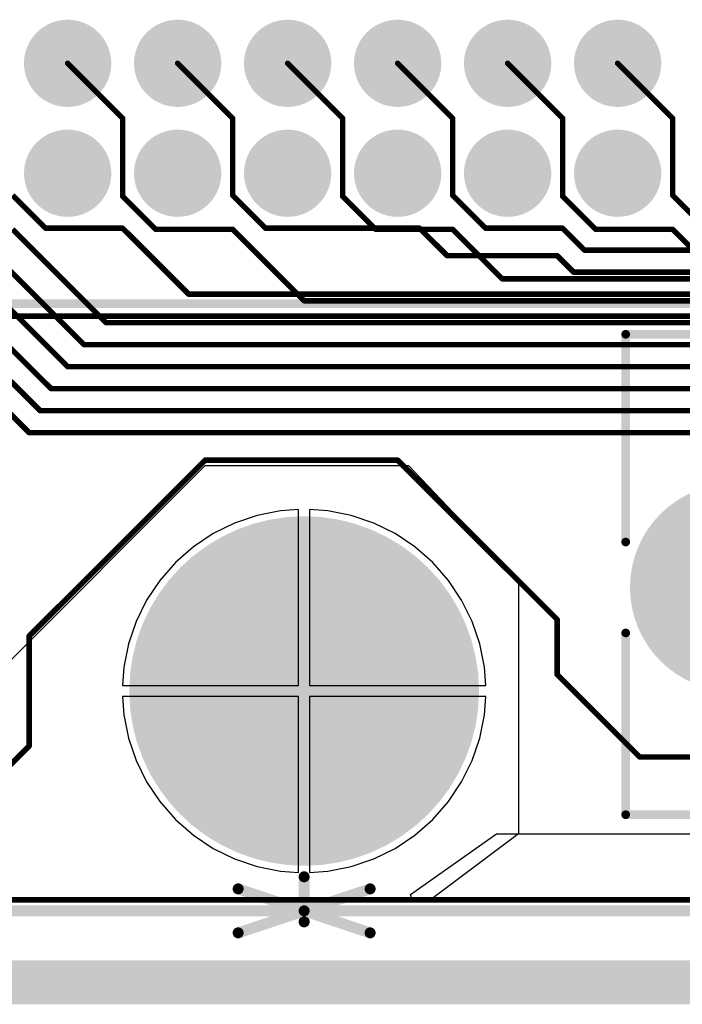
# Model space of a CAD drawing. Extents: x 0.11 to 7.09, y 0.98 to 2.62.
# Tile 6 of 15: x 2.88 to 3.48, y 0.98 to 1.88. Entities that reach past the tile are written whole.
import ezdxf

# ---------------------------------------------------------------- set-up
doc = ezdxf.new("R2010")
doc.units = 0
doc.layers.get('0').update_dxf_attribs({"linetype": 'CONTINUOUS'})
for name, color, linetype in [('BOTTOMLAYER', 5, 'CONTINUOUS'), ('BOTTOMOVERLAY', 54, 'CONTINUOUS'), ('BOTTOMSOLDER', 6, 'CONTINUOUS'), ('INTERNALPLANE1', 76, 'CONTINUOUS'), ('INTERNALPLANE2', 16, 'CONTINUOUS'), ('INTERNALPLANE3', 216, 'CONTINUOUS'), ('INTERNALPLANE4', 136, 'CONTINUOUS'), ('MULTILAYER', 9, 'CONTINUOUS'), ('PADHOLE', 156, 'CONTINUOUS'), ('TOPLAYER', 1, 'CONTINUOUS'), ('TOPOVERLAY', 2, 'CONTINUOUS'), ('TOPSOLDER', 216, 'CONTINUOUS')]:
    doc.layers.add(name, color=color, linetype=linetype)

# ---------------------------------------------------------------- blocks, each defined once
blk = doc.blocks.new('EURO2_54_2V48_16')
at = {"layer": 'BOTTOMLAYER', "const_width": 0.09055}
blk.add_lwpolyline([(-1.02953, -0.01181, 1), (-0.93898, -0.01181, 1)], format="xyb", close=True, dxfattribs=at)
at = {"layer": 'BOTTOMSOLDER', "const_width": 0.09455}
blk.add_lwpolyline([(-1.03153, -0.01181, 1), (-0.93698, -0.01181, 1)], format="xyb", close=True, dxfattribs=at)
at = {"layer": 'INTERNALPLANE1', "const_width": 0.07512}
blk.add_lwpolyline([(-1.02181, -0.01181, 1), (-0.94669, -0.01181, 1)], format="xyb", close=True, dxfattribs=at)
at = {"layer": 'INTERNALPLANE2', "const_width": 0.07512}
blk.add_lwpolyline([(-1.02181, -0.01181, 1), (-0.94669, -0.01181, 1)], format="xyb", close=True, dxfattribs=at)
at = {"layer": 'INTERNALPLANE3', "const_width": 0.07512}
blk.add_lwpolyline([(-1.02181, -0.01181, 1), (-0.94669, -0.01181, 1)], format="xyb", close=True, dxfattribs=at)
at = {"layer": 'INTERNALPLANE4', "const_width": 0.07512}
blk.add_lwpolyline([(-1.02181, -0.01181, 1), (-0.94669, -0.01181, 1)], format="xyb", close=True, dxfattribs=at)
at = {"layer": 'MULTILAYER', "const_width": 0.09055}
blk.add_lwpolyline([(-1.02953, -0.01181, 1), (-0.93898, -0.01181, 1)], format="xyb", close=True, dxfattribs=at)
at = {"layer": 'PADHOLE', "const_width": 0.05512}
blk.add_lwpolyline([(-1.01181, -0.01181, 1), (-0.95669, -0.01181, 1)], format="xyb", close=True, dxfattribs=at)
at = {"layer": 'TOPLAYER', "const_width": 0.09055}
blk.add_lwpolyline([(-1.02953, -0.01181, 1), (-0.93898, -0.01181, 1)], format="xyb", close=True, dxfattribs=at)
at = {"layer": 'TOPOVERLAY', "const_width": 0.00787}
for points in [[(-1.08268, 0.02953), (-1.08268, 0.2185)], [(-1.08268, 0.2185), (1.08268, 0.2185)], [(-1.08268, -0.2185), (-1.08268, -0.05315)], [(-1.08268, -0.2185), (1.08268, -0.2185)]]:
    blk.add_lwpolyline(points, dxfattribs=at)
at = {"layer": 'TOPOVERLAY', "const_width": 0.00394}
for points in [[(-1.08465, 0.2185, 1), (-1.08071, 0.2185, 1)], [(-1.08465, 0.2185, 1), (-1.08071, 0.2185, 1)], [(-1.08465, 0.02953, 1), (-1.08071, 0.02953, 1)], [(-1.08465, -0.05315, 1), (-1.08071, -0.05315, 1)], [(-1.08465, -0.2185, 1), (-1.08071, -0.2185, 1)], [(-1.08465, -0.2185, 1), (-1.08071, -0.2185, 1)]]:
    blk.add_lwpolyline(points, format="xyb", close=True, dxfattribs=at)
at = {"layer": 'TOPSOLDER', "const_width": 0.09455}
blk.add_lwpolyline([(-1.03153, -0.01181, 1), (-0.93698, -0.01181, 1)], format="xyb", close=True, dxfattribs=at)
blk = doc.blocks.new('EURO2_54_2V96_B_17')
at = {"layer": 'BOTTOMLAYER', "const_width": 0.031}
for points in [[(-0.7655, 0, 1), (-0.7345, 0, 1)], [(-0.6655, 0, 1), (-0.6345, 0, 1)], [(-0.5655, 0, 1), (-0.5345, 0, 1)], [(-0.4655, 0, 1), (-0.4345, 0, 1)], [(-0.3655, 0, 1), (-0.3345, 0, 1)], [(-0.2655, 0, 1), (-0.2345, 0, 1)], [(-0.7655, -0.1, 1), (-0.7345, -0.1, 1)], [(-0.6655, -0.1, 1), (-0.6345, -0.1, 1)], [(-0.5655, -0.1, 1), (-0.5345, -0.1, 1)], [(-0.4655, -0.1, 1), (-0.4345, -0.1, 1)], [(-0.3655, -0.1, 1), (-0.3345, -0.1, 1)], [(-0.2655, -0.1, 1), (-0.2345, -0.1, 1)]]:
    blk.add_lwpolyline(points, format="xyb", close=True, dxfattribs=at)
at = {"layer": 'BOTTOMOVERLAY', "const_width": 0.00787}
blk.add_lwpolyline([(-1.87008, -0.2185), (1.87008, -0.2185)], dxfattribs=at)
at = {"layer": 'BOTTOMSOLDER', "const_width": 0.035}
for points in [[(-0.7675, 0, 1), (-0.7325, 0, 1)], [(-0.6675, 0, 1), (-0.6325, 0, 1)], [(-0.5675, 0, 1), (-0.5325, 0, 1)], [(-0.4675, 0, 1), (-0.4325, 0, 1)], [(-0.3675, 0, 1), (-0.3325, 0, 1)], [(-0.2675, 0, 1), (-0.2325, 0, 1)], [(-0.7675, -0.1, 1), (-0.7325, -0.1, 1)], [(-0.6675, -0.1, 1), (-0.6325, -0.1, 1)], [(-0.5675, -0.1, 1), (-0.5325, -0.1, 1)], [(-0.4675, -0.1, 1), (-0.4325, -0.1, 1)], [(-0.3675, -0.1, 1), (-0.3325, -0.1, 1)], [(-0.2675, -0.1, 1), (-0.2325, -0.1, 1)]]:
    blk.add_lwpolyline(points, format="xyb", close=True, dxfattribs=at)
at = {"layer": 'INTERNALPLANE1', "const_width": 0.03968}
for points in [[(-0.76984, 0, 1), (-0.73016, 0, 1)], [(-0.66984, 0, 1), (-0.63016, 0, 1)], [(-0.56984, 0, 1), (-0.53016, 0, 1)], [(-0.46984, 0, 1), (-0.43016, 0, 1)], [(-0.36984, 0, 1), (-0.33016, 0, 1)], [(-0.26984, 0, 1), (-0.23016, 0, 1)], [(-0.76984, -0.1, 1), (-0.73016, -0.1, 1)], [(-0.66984, -0.1, 1), (-0.63016, -0.1, 1)], [(-0.56984, -0.1, 1), (-0.53016, -0.1, 1)], [(-0.46984, -0.1, 1), (-0.43016, -0.1, 1)], [(-0.36984, -0.1, 1), (-0.33016, -0.1, 1)], [(-0.26984, -0.1, 1), (-0.23016, -0.1, 1)]]:
    blk.add_lwpolyline(points, format="xyb", close=True, dxfattribs=at)
at = {"layer": 'INTERNALPLANE2', "const_width": 0.03968}
for points in [[(-0.76984, 0, 1), (-0.73016, 0, 1)], [(-0.66984, 0, 1), (-0.63016, 0, 1)], [(-0.56984, 0, 1), (-0.53016, 0, 1)], [(-0.46984, 0, 1), (-0.43016, 0, 1)], [(-0.36984, 0, 1), (-0.33016, 0, 1)], [(-0.26984, 0, 1), (-0.23016, 0, 1)], [(-0.76984, -0.1, 1), (-0.73016, -0.1, 1)], [(-0.66984, -0.1, 1), (-0.63016, -0.1, 1)], [(-0.56984, -0.1, 1), (-0.53016, -0.1, 1)], [(-0.46984, -0.1, 1), (-0.43016, -0.1, 1)], [(-0.36984, -0.1, 1), (-0.33016, -0.1, 1)], [(-0.26984, -0.1, 1), (-0.23016, -0.1, 1)]]:
    blk.add_lwpolyline(points, format="xyb", close=True, dxfattribs=at)
at = {"layer": 'INTERNALPLANE3', "const_width": 0.03968}
for points in [[(-0.76984, 0, 1), (-0.73016, 0, 1)], [(-0.66984, 0, 1), (-0.63016, 0, 1)], [(-0.56984, 0, 1), (-0.53016, 0, 1)], [(-0.46984, 0, 1), (-0.43016, 0, 1)], [(-0.36984, 0, 1), (-0.33016, 0, 1)], [(-0.26984, 0, 1), (-0.23016, 0, 1)], [(-0.76984, -0.1, 1), (-0.73016, -0.1, 1)], [(-0.66984, -0.1, 1), (-0.63016, -0.1, 1)], [(-0.56984, -0.1, 1), (-0.53016, -0.1, 1)], [(-0.46984, -0.1, 1), (-0.43016, -0.1, 1)], [(-0.36984, -0.1, 1), (-0.33016, -0.1, 1)], [(-0.26984, -0.1, 1), (-0.23016, -0.1, 1)]]:
    blk.add_lwpolyline(points, format="xyb", close=True, dxfattribs=at)
at = {"layer": 'INTERNALPLANE4', "const_width": 0.03968}
for points in [[(-0.76984, 0, 1), (-0.73016, 0, 1)], [(-0.66984, 0, 1), (-0.63016, 0, 1)], [(-0.56984, 0, 1), (-0.53016, 0, 1)], [(-0.46984, 0, 1), (-0.43016, 0, 1)], [(-0.36984, 0, 1), (-0.33016, 0, 1)], [(-0.26984, 0, 1), (-0.23016, 0, 1)], [(-0.76984, -0.1, 1), (-0.73016, -0.1, 1)], [(-0.66984, -0.1, 1), (-0.63016, -0.1, 1)], [(-0.56984, -0.1, 1), (-0.53016, -0.1, 1)], [(-0.46984, -0.1, 1), (-0.43016, -0.1, 1)], [(-0.36984, -0.1, 1), (-0.33016, -0.1, 1)], [(-0.26984, -0.1, 1), (-0.23016, -0.1, 1)]]:
    blk.add_lwpolyline(points, format="xyb", close=True, dxfattribs=at)
at = {"layer": 'MULTILAYER', "const_width": 0.031}
for points in [[(-0.7655, 0, 1), (-0.7345, 0, 1)], [(-0.6655, 0, 1), (-0.6345, 0, 1)], [(-0.5655, 0, 1), (-0.5345, 0, 1)], [(-0.4655, 0, 1), (-0.4345, 0, 1)], [(-0.3655, 0, 1), (-0.3345, 0, 1)], [(-0.2655, 0, 1), (-0.2345, 0, 1)], [(-0.7655, -0.1, 1), (-0.7345, -0.1, 1)], [(-0.6655, -0.1, 1), (-0.6345, -0.1, 1)], [(-0.5655, -0.1, 1), (-0.5345, -0.1, 1)], [(-0.4655, -0.1, 1), (-0.4345, -0.1, 1)], [(-0.3655, -0.1, 1), (-0.3345, -0.1, 1)], [(-0.2655, -0.1, 1), (-0.2345, -0.1, 1)]]:
    blk.add_lwpolyline(points, format="xyb", close=True, dxfattribs=at)
at = {"layer": 'PADHOLE', "const_width": 0.01969}
for points in [[(-0.75984, 0, 1), (-0.74016, 0, 1)], [(-0.65984, 0, 1), (-0.64016, 0, 1)], [(-0.55984, 0, 1), (-0.54016, 0, 1)], [(-0.45984, 0, 1), (-0.44016, 0, 1)], [(-0.35984, 0, 1), (-0.34016, 0, 1)], [(-0.25984, 0, 1), (-0.24016, 0, 1)], [(-0.75984, -0.1, 1), (-0.74016, -0.1, 1)], [(-0.65984, -0.1, 1), (-0.64016, -0.1, 1)], [(-0.55984, -0.1, 1), (-0.54016, -0.1, 1)], [(-0.45984, -0.1, 1), (-0.44016, -0.1, 1)], [(-0.35984, -0.1, 1), (-0.34016, -0.1, 1)], [(-0.25984, -0.1, 1), (-0.24016, -0.1, 1)]]:
    blk.add_lwpolyline(points, format="xyb", close=True, dxfattribs=at)
at = {"layer": 'TOPLAYER', "const_width": 0.031}
for points in [[(-0.7655, 0, 1), (-0.7345, 0, 1)], [(-0.6655, 0, 1), (-0.6345, 0, 1)], [(-0.5655, 0, 1), (-0.5345, 0, 1)], [(-0.4655, 0, 1), (-0.4345, 0, 1)], [(-0.3655, 0, 1), (-0.3345, 0, 1)], [(-0.2655, 0, 1), (-0.2345, 0, 1)], [(-0.7655, -0.1, 1), (-0.7345, -0.1, 1)], [(-0.6655, -0.1, 1), (-0.6345, -0.1, 1)], [(-0.5655, -0.1, 1), (-0.5345, -0.1, 1)], [(-0.4655, -0.1, 1), (-0.4345, -0.1, 1)], [(-0.3655, -0.1, 1), (-0.3345, -0.1, 1)], [(-0.2655, -0.1, 1), (-0.2345, -0.1, 1)]]:
    blk.add_lwpolyline(points, format="xyb", close=True, dxfattribs=at)
at = {"layer": 'TOPSOLDER', "const_width": 0.035}
for points in [[(-0.7675, 0, 1), (-0.7325, 0, 1)], [(-0.6675, 0, 1), (-0.6325, 0, 1)], [(-0.5675, 0, 1), (-0.5325, 0, 1)], [(-0.4675, 0, 1), (-0.4325, 0, 1)], [(-0.3675, 0, 1), (-0.3325, 0, 1)], [(-0.2675, 0, 1), (-0.2325, 0, 1)], [(-0.7675, -0.1, 1), (-0.7325, -0.1, 1)], [(-0.6675, -0.1, 1), (-0.6325, -0.1, 1)], [(-0.5675, -0.1, 1), (-0.5325, -0.1, 1)], [(-0.4675, -0.1, 1), (-0.4325, -0.1, 1)], [(-0.3675, -0.1, 1), (-0.3325, -0.1, 1)], [(-0.2675, -0.1, 1), (-0.2325, -0.1, 1)]]:
    blk.add_lwpolyline(points, format="xyb", close=True, dxfattribs=at)

msp = doc.modelspace()

# ---------------------------------------------------------------- linework, layer by layer
at = {"layer": 'BOTTOMLAYER', "const_width": 0.005}
for points in [[(3.025, 1.836), (3.075, 1.786)], [(3.225, 1.836), (3.275, 1.786)], [(3.425, 1.836), (3.475, 1.786)], [(3.075, 1.716), (3.075, 1.786)], [(3.275, 1.716), (3.275, 1.786)], [(3.475, 1.716), (3.475, 1.786)], [(2.875, 1.716), (2.905, 1.686)], [(3.075, 1.716), (3.105, 1.686)], [(3.275, 1.716), (3.305, 1.686)], [(3.475, 1.716), (3.505, 1.686)], [(2.905, 1.686), (2.975, 1.686)], [(2.975, 1.686), (3.035, 1.626)], [(3.105, 1.686), (3.245, 1.686)], [(3.245, 1.686), (3.27, 1.661)], [(3.305, 1.686), (3.375, 1.686)], [(3.375, 1.686), (3.395, 1.666)], [(3.395, 1.666), (3.66, 1.666)], [(3.27, 1.661), (3.37, 1.661)], [(3.37, 1.661), (3.385, 1.646)], [(3.385, 1.646), (3.65141, 1.646)], [(3.035, 1.626), (3.64, 1.626)], [(2.855, 1.606), (3.63, 1.606)], [(2.89, 1.315), (3.05, 1.475)], [(3.05, 1.475), (3.225, 1.475)], [(3.225, 1.475), (3.37, 1.33)], [(3.37, 1.28), (3.37, 1.33)], [(2.89, 1.215), (2.89, 1.315)], [(3.37, 1.28), (3.445, 1.205)], [(2.8475, 1.1725), (2.89, 1.215)], [(3.445, 1.205), (3.799, 1.205)], [(1.055, 1.075), (3.769, 1.075)]]:
    msp.add_lwpolyline(points, dxfattribs=at)
at = {"layer": 'BOTTOMLAYER'}
for points, const_width in [([(3.02375, 1.836, 1), (3.02625, 1.836, 1)], 0.0025), ([(3.22375, 1.836, 1), (3.22625, 1.836, 1)], 0.0025), ([(3.42375, 1.836, 1), (3.42625, 1.836, 1)], 0.0025), ([(3.07375, 1.786, 1), (3.07625, 1.786, 1)], 0.0025), ([(3.07375, 1.786, 1), (3.07625, 1.786, 1)], 0.0025), ([(3.27375, 1.786, 1), (3.27625, 1.786, 1)], 0.0025), ([(3.27375, 1.786, 1), (3.27625, 1.786, 1)], 0.0025), ([(3.47375, 1.786, 1), (3.47625, 1.786, 1)], 0.0025), ([(3.47375, 1.786, 1), (3.47625, 1.786, 1)], 0.0025), ([(3.07375, 1.716, 1), (3.07625, 1.716, 1)], 0.0025), ([(3.07375, 1.716, 1), (3.07625, 1.716, 1)], 0.0025), ([(3.27375, 1.716, 1), (3.27625, 1.716, 1)], 0.0025), ([(3.27375, 1.716, 1), (3.27625, 1.716, 1)], 0.0025), ([(3.47375, 1.716, 1), (3.47625, 1.716, 1)], 0.0025), ([(3.47375, 1.716, 1), (3.47625, 1.716, 1)], 0.0025), ([(2.90375, 1.686, 1), (2.90625, 1.686, 1)], 0.0025), ([(2.90375, 1.686, 1), (2.90625, 1.686, 1)], 0.0025), ([(2.97375, 1.686, 1), (2.97625, 1.686, 1)], 0.0025), ([(2.97375, 1.686, 1), (2.97625, 1.686, 1)], 0.0025), ([(3.10375, 1.686, 1), (3.10625, 1.686, 1)], 0.0025), ([(3.10375, 1.686, 1), (3.10625, 1.686, 1)], 0.0025), ([(3.24375, 1.686, 1), (3.24625, 1.686, 1)], 0.0025), ([(3.24375, 1.686, 1), (3.24625, 1.686, 1)], 0.0025), ([(3.30375, 1.686, 1), (3.30625, 1.686, 1)], 0.0025), ([(3.30375, 1.686, 1), (3.30625, 1.686, 1)], 0.0025), ([(3.37375, 1.686, 1), (3.37625, 1.686, 1)], 0.0025), ([(3.37375, 1.686, 1), (3.37625, 1.686, 1)], 0.0025), ([(3.39375, 1.666, 1), (3.39625, 1.666, 1)], 0.0025), ([(3.39375, 1.666, 1), (3.39625, 1.666, 1)], 0.0025), ([(3.26875, 1.661, 1), (3.27125, 1.661, 1)], 0.0025), ([(3.26875, 1.661, 1), (3.27125, 1.661, 1)], 0.0025), ([(3.36875, 1.661, 1), (3.37125, 1.661, 1)], 0.0025), ([(3.36875, 1.661, 1), (3.37125, 1.661, 1)], 0.0025), ([(3.38375, 1.646, 1), (3.38625, 1.646, 1)], 0.0025), ([(3.38375, 1.646, 1), (3.38625, 1.646, 1)], 0.0025), ([(3.03375, 1.626, 1), (3.03625, 1.626, 1)], 0.0025), ([(3.03375, 1.626, 1), (3.03625, 1.626, 1)], 0.0025), ([(3.04875, 1.475, 1), (3.05125, 1.475, 1)], 0.0025), ([(3.04875, 1.475, 1), (3.05125, 1.475, 1)], 0.0025), ([(3.22375, 1.475, 1), (3.22625, 1.475, 1)], 0.0025), ([(3.22375, 1.475, 1), (3.22625, 1.475, 1)], 0.0025), ([(3.0625, 1.265, 1), (3.2175, 1.265, 1)], 0.155), ([(3.36875, 1.33, 1), (3.37125, 1.33, 1)], 0.0025), ([(3.36875, 1.33, 1), (3.37125, 1.33, 1)], 0.0025), ([(2.88875, 1.315, 1), (2.89125, 1.315, 1)], 0.0025), ([(2.88875, 1.315, 1), (2.89125, 1.315, 1)], 0.0025), ([(3.36875, 1.28, 1), (3.37125, 1.28, 1)], 0.0025), ([(3.36875, 1.28, 1), (3.37125, 1.28, 1)], 0.0025), ([(2.88875, 1.215, 1), (2.89125, 1.215, 1)], 0.0025), ([(2.88875, 1.215, 1), (2.89125, 1.215, 1)], 0.0025), ([(3.44375, 1.205, 1), (3.44625, 1.205, 1)], 0.0025), ([(3.44375, 1.205, 1), (3.44625, 1.205, 1)], 0.0025)]:
    msp.add_lwpolyline(points, format="xyb", close=True, dxfattribs=dict(at, const_width=const_width))
at = {"layer": 'BOTTOMSOLDER', "const_width": 0.159}
msp.add_lwpolyline([(3.0605, 1.265, 1), (3.2195, 1.265, 1)], format="xyb", close=True, dxfattribs=at)
at = {"layer": 'INTERNALPLANE1', "const_width": 0.089}
msp.add_lwpolyline([(3.0955, 1.265, 1), (3.1845, 1.265, 1)], format="xyb", close=True, dxfattribs=at)
at = {"layer": 'INTERNALPLANE1', "const_width": 0.04}
msp.add_lwpolyline([(0.13, 1), (7.07, 1)], dxfattribs=at)
at = {"layer": 'INTERNALPLANE2', "const_width": 0.089}
msp.add_lwpolyline([(3.0955, 1.265, 1), (3.1845, 1.265, 1)], format="xyb", close=True, dxfattribs=at)
at = {"layer": 'INTERNALPLANE2', "const_width": 0.04}
msp.add_lwpolyline([(0.13, 1), (7.07, 1)], dxfattribs=at)
at = {"layer": 'INTERNALPLANE3', "const_width": 0.089}
msp.add_lwpolyline([(3.0955, 1.265, 1), (3.1845, 1.265, 1)], format="xyb", close=True, dxfattribs=at)
at = {"layer": 'INTERNALPLANE3', "const_width": 0.04}
msp.add_lwpolyline([(0.13, 1), (7.07, 1)], dxfattribs=at)
at = {"layer": 'INTERNALPLANE4', "const_width": 0.089}
msp.add_lwpolyline([(3.0955, 1.265, 1), (3.1845, 1.265, 1)], format="xyb", close=True, dxfattribs=at)
at = {"layer": 'INTERNALPLANE4', "const_width": 0.04}
msp.add_lwpolyline([(0.13, 1), (7.07, 1)], dxfattribs=at)
at = {"layer": 'MULTILAYER', "const_width": 0.155}
msp.add_lwpolyline([(3.0625, 1.265, 1), (3.2175, 1.265, 1)], format="xyb", close=True, dxfattribs=at)
at = {"layer": 'PADHOLE', "const_width": 0.069}
msp.add_lwpolyline([(3.1055, 1.265, 1), (3.1745, 1.265, 1)], format="xyb", close=True, dxfattribs=at)
at = {"layer": 'TOPLAYER'}
for p, q in [((2.79, 1.21), (3.05, 1.47)), ((3.05, 1.47), (3.235, 1.47)), ((3.235, 1.47), (3.335, 1.365)), ((3.0972, 1.42472), (3.07672, 1.41777)), ((3.11842, 1.42894), (3.0972, 1.42472)), ((3.135, 1.43003), (3.11842, 1.42894)), ((3.135, 1.27), (3.135, 1.43003)), ((3.16158, 1.42894), (3.145, 1.43003)), ((3.145, 1.43003), (3.145, 1.27)), ((3.1828, 1.42472), (3.16158, 1.42894)), ((3.20328, 1.41777), (3.1828, 1.42472)), ((3.07672, 1.41777), (3.05732, 1.4082)), ((3.22268, 1.4082), (3.20328, 1.41777)), ((3.05732, 1.4082), (3.03934, 1.39618)), ((3.24066, 1.39618), (3.22268, 1.4082)), ((3.03934, 1.39618), (3.02308, 1.38192)), ((3.25692, 1.38192), (3.24066, 1.39618)), ((3.02308, 1.38192), (3.00882, 1.36566)), ((3.27118, 1.36566), (3.25692, 1.38192)), ((3.00882, 1.36566), (2.9968, 1.34768)), ((3.2832, 1.34768), (3.27118, 1.36566)), ((3.335, 1.365), (3.335, 1.135)), ((2.9968, 1.34768), (2.98723, 1.32828)), ((3.29277, 1.32828), (3.2832, 1.34768)), ((2.98723, 1.32828), (2.98028, 1.3078)), ((3.29972, 1.3078), (3.29277, 1.32828)), ((2.98028, 1.3078), (2.97606, 1.28658)), ((3.30394, 1.28658), (3.29972, 1.3078)), ((2.97606, 1.28658), (2.97497, 1.27)), ((3.30503, 1.27), (3.30394, 1.28658)), ((2.97497, 1.27), (3.135, 1.27)), ((3.145, 1.27), (3.30503, 1.27)), ((3.135, 1.26), (2.97497, 1.26)), ((2.97497, 1.26), (2.97606, 1.24342)), ((3.135, 1.09997), (3.135, 1.26)), ((3.30503, 1.26), (3.145, 1.26)), ((3.145, 1.26), (3.145, 1.09997)), ((3.30394, 1.24342), (3.30503, 1.26)), ((2.97606, 1.24342), (2.98028, 1.2222)), ((3.29972, 1.2222), (3.30394, 1.24342)), ((2.98028, 1.2222), (2.98723, 1.20172)), ((3.29277, 1.20172), (3.29972, 1.2222)), ((2.98723, 1.20172), (2.9968, 1.18232)), ((3.2832, 1.18232), (3.29277, 1.20172)), ((2.9968, 1.18232), (3.00882, 1.16434)), ((3.27118, 1.16434), (3.2832, 1.18232)), ((3.00882, 1.16434), (3.02308, 1.14808)), ((3.25692, 1.14808), (3.27118, 1.16434)), ((3.02308, 1.14808), (3.03934, 1.13382)), ((3.24066, 1.13382), (3.25692, 1.14808)), ((3.03934, 1.13382), (3.05732, 1.1218)), ((3.22268, 1.1218), (3.24066, 1.13382)), ((3.23675, 1.07977), (3.315, 1.135)), ((3.335, 1.135), (3.255, 1.075)), ((3.315, 1.135), (6.25146, 1.13516)), ((3.05732, 1.1218), (3.07672, 1.11223)), ((3.20328, 1.11223), (3.22268, 1.1218)), ((3.07672, 1.11223), (3.0972, 1.10528)), ((3.1828, 1.10528), (3.20328, 1.11223)), ((3.0972, 1.10528), (3.11842, 1.10106)), ((3.16158, 1.10106), (3.1828, 1.10528)), ((3.11842, 1.10106), (3.135, 1.09997)), ((3.145, 1.09997), (3.16158, 1.10106)), ((3.255, 1.075), (0.57124, 1.075)), ((3.23826, 1.075), (3.23675, 1.07977)), ((6.255, 1.075), (3.23826, 1.075))]:
    msp.add_line(p, q, dxfattribs=at)
at = {"layer": 'TOPLAYER', "const_width": 0.005}
for points in [[(2.925, 1.836), (2.975, 1.786)], [(3.125, 1.836), (3.175, 1.786)], [(3.325, 1.836), (3.375, 1.786)], [(2.975, 1.715), (2.975, 1.786)], [(3.175, 1.715), (3.175, 1.786)], [(3.375, 1.715), (3.375, 1.786)], [(2.975, 1.715), (3.005, 1.685)], [(3.175, 1.715), (3.205, 1.685)], [(3.375, 1.715), (3.405, 1.685)], [(2.875, 1.685), (2.96, 1.6)], [(3.005, 1.685), (3.075, 1.685)], [(3.075, 1.685), (3.14, 1.62)], [(3.205, 1.685), (3.275, 1.685)], [(3.275, 1.685), (3.32, 1.64)], [(3.405, 1.685), (3.475, 1.685)], [(3.475, 1.685), (3.5, 1.66)], [(2.855, 1.665), (2.94, 1.58)], [(2.84, 1.645), (2.925, 1.56)], [(3.32, 1.64), (3.86, 1.64)], [(2.825, 1.625), (2.91, 1.54)], [(3.14, 1.62), (3.85, 1.62)], [(2.815, 1.605), (2.9, 1.52)], [(2.96, 1.6), (3.84, 1.6)], [(2.805, 1.585), (2.89, 1.5)], [(2.94, 1.58), (3.83, 1.58)], [(2.925, 1.56), (3.82, 1.56)], [(2.91, 1.54), (3.81, 1.54)], [(2.9, 1.52), (3.8, 1.52)], [(2.89, 1.5), (3.736, 1.5)]]:
    msp.add_lwpolyline(points, dxfattribs=at)
at = {"layer": 'TOPLAYER'}
for points, const_width in [([(2.92375, 1.836, 1), (2.92625, 1.836, 1)], 0.0025), ([(3.12375, 1.836, 1), (3.12625, 1.836, 1)], 0.0025), ([(3.32375, 1.836, 1), (3.32625, 1.836, 1)], 0.0025), ([(2.97375, 1.786, 1), (2.97625, 1.786, 1)], 0.0025), ([(2.97375, 1.786, 1), (2.97625, 1.786, 1)], 0.0025), ([(3.17375, 1.786, 1), (3.17625, 1.786, 1)], 0.0025), ([(3.17375, 1.786, 1), (3.17625, 1.786, 1)], 0.0025), ([(3.37375, 1.786, 1), (3.37625, 1.786, 1)], 0.0025), ([(3.37375, 1.786, 1), (3.37625, 1.786, 1)], 0.0025), ([(2.97375, 1.715, 1), (2.97625, 1.715, 1)], 0.0025), ([(2.97375, 1.715, 1), (2.97625, 1.715, 1)], 0.0025), ([(3.17375, 1.715, 1), (3.17625, 1.715, 1)], 0.0025), ([(3.17375, 1.715, 1), (3.17625, 1.715, 1)], 0.0025), ([(3.37375, 1.715, 1), (3.37625, 1.715, 1)], 0.0025), ([(3.37375, 1.715, 1), (3.37625, 1.715, 1)], 0.0025), ([(3.00375, 1.685, 1), (3.00625, 1.685, 1)], 0.0025), ([(3.00375, 1.685, 1), (3.00625, 1.685, 1)], 0.0025), ([(3.07375, 1.685, 1), (3.07625, 1.685, 1)], 0.0025), ([(3.07375, 1.685, 1), (3.07625, 1.685, 1)], 0.0025), ([(3.20375, 1.685, 1), (3.20625, 1.685, 1)], 0.0025), ([(3.20375, 1.685, 1), (3.20625, 1.685, 1)], 0.0025), ([(3.27375, 1.685, 1), (3.27625, 1.685, 1)], 0.0025), ([(3.27375, 1.685, 1), (3.27625, 1.685, 1)], 0.0025), ([(3.40375, 1.685, 1), (3.40625, 1.685, 1)], 0.0025), ([(3.40375, 1.685, 1), (3.40625, 1.685, 1)], 0.0025), ([(3.47375, 1.685, 1), (3.47625, 1.685, 1)], 0.0025), ([(3.47375, 1.685, 1), (3.47625, 1.685, 1)], 0.0025), ([(3.31875, 1.64, 1), (3.32125, 1.64, 1)], 0.0025), ([(3.31875, 1.64, 1), (3.32125, 1.64, 1)], 0.0025), ([(3.13875, 1.62, 1), (3.14125, 1.62, 1)], 0.0025), ([(3.13875, 1.62, 1), (3.14125, 1.62, 1)], 0.0025), ([(2.95875, 1.6, 1), (2.96125, 1.6, 1)], 0.0025), ([(2.95875, 1.6, 1), (2.96125, 1.6, 1)], 0.0025), ([(2.93875, 1.58, 1), (2.94125, 1.58, 1)], 0.0025), ([(2.93875, 1.58, 1), (2.94125, 1.58, 1)], 0.0025), ([(2.92375, 1.56, 1), (2.92625, 1.56, 1)], 0.0025), ([(2.92375, 1.56, 1), (2.92625, 1.56, 1)], 0.0025), ([(2.90875, 1.54, 1), (2.91125, 1.54, 1)], 0.0025), ([(2.90875, 1.54, 1), (2.91125, 1.54, 1)], 0.0025), ([(2.89875, 1.52, 1), (2.90125, 1.52, 1)], 0.0025), ([(2.89875, 1.52, 1), (2.90125, 1.52, 1)], 0.0025), ([(2.88875, 1.5, 1), (2.89125, 1.5, 1)], 0.0025), ([(2.88875, 1.5, 1), (2.89125, 1.5, 1)], 0.0025), ([(3.0625, 1.265, 1), (3.2175, 1.265, 1)], 0.155)]:
    msp.add_lwpolyline(points, format="xyb", close=True, dxfattribs=dict(at, const_width=const_width))
at = {"layer": 'TOPOVERLAY', "const_width": 0.01}
for points in [[(3.14, 1.055), (3.14, 1.096)], [(3.14, 1.055), (3.14, 1.096)], [(3.08, 1.085), (3.14, 1.065)], [(3.14, 1.065), (3.2, 1.085)], [(1.95494, 1.065), (3.14, 1.065)], [(3.08, 1.045), (3.14, 1.065)], [(3.14, 1.065), (4.75306, 1.065)], [(3.14, 1.065), (3.2, 1.045)]]:
    msp.add_lwpolyline(points, dxfattribs=at)
at = {"layer": 'TOPOVERLAY', "const_width": 0.005}
for points in [[(3.1375, 1.096, 1), (3.1425, 1.096, 1)], [(3.1375, 1.096, 1), (3.1425, 1.096, 1)], [(3.0775, 1.085, 1), (3.0825, 1.085, 1)], [(3.1975, 1.085, 1), (3.2025, 1.085, 1)], [(3.1375, 1.065, 1), (3.1425, 1.065, 1)], [(3.1375, 1.065, 1), (3.1425, 1.065, 1)], [(3.1375, 1.065, 1), (3.1425, 1.065, 1)], [(3.1375, 1.065, 1), (3.1425, 1.065, 1)], [(3.1375, 1.065, 1), (3.1425, 1.065, 1)], [(3.1375, 1.065, 1), (3.1425, 1.065, 1)], [(3.1375, 1.055, 1), (3.1425, 1.055, 1)], [(3.1375, 1.055, 1), (3.1425, 1.055, 1)], [(3.0775, 1.045, 1), (3.0825, 1.045, 1)], [(3.1975, 1.045, 1), (3.2025, 1.045, 1)]]:
    msp.add_lwpolyline(points, format="xyb", close=True, dxfattribs=at)
at = {"layer": 'TOPSOLDER', "const_width": 0.159}
msp.add_lwpolyline([(3.0605, 1.265, 1), (3.2195, 1.265, 1)], format="xyb", close=True, dxfattribs=at)

# ---------------------------------------------------------------- block references
at = {"rotation": 360}
msp.add_blockref('EURO2_54_2V96_B_17', (3.675, 1.836), dxfattribs=at)
msp.add_blockref('EURO2_54_2V48_16', (4.515, 1.371))

doc.saveas('drawing.dxf')
